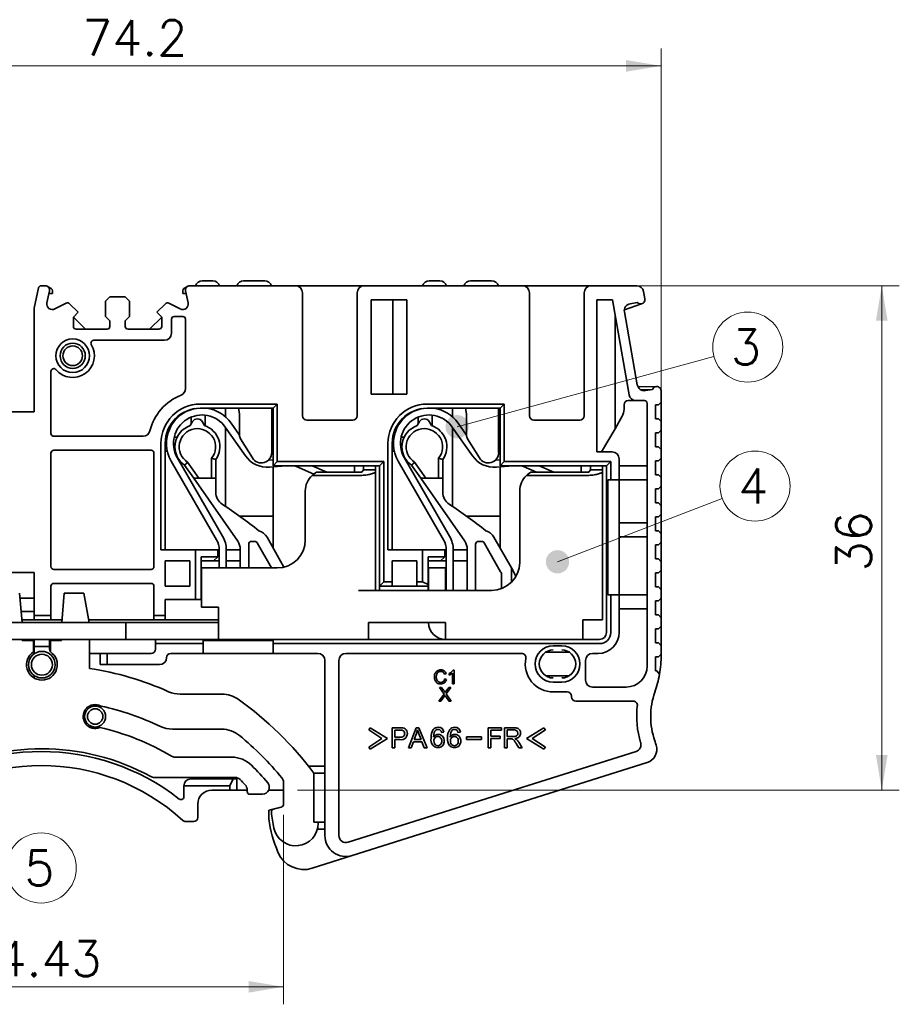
# Model space of a CAD drawing. Header units: millimetres. Extents: x 6 to 292, y 5 to 204.
# Tile 8 of 23: x 72 to 135, y 79 to 149. Entities that reach past the tile are written whole.
import ezdxf
from ezdxf.enums import TextEntityAlignment as Align

# ---------------------------------------------------------------- set-up
doc = ezdxf.new("R2010")
doc.units = ezdxf.units.MM
doc.layers.add('可见', color=7, linetype='Continuous')
doc.layers.add('尺寸层', color=5, linetype='Continuous', lineweight=13)
doc.styles.add('SEACAD_romans_shx', font='romans.shx')
doc.dimstyles.new('DEGSON', dxfattribs={"dimtxt": 2.5, "dimasz": 2.5, "dimexe": 1.25, "dimexo": 0.75, "dimgap": 0.75, "dimtad": 1, "dimdsep": 46, "dimtxsty": 'SEACAD_romans_shx', "dimblk1": '_SE_FILLED', "dimblk2": '_SE_FILLED', "dimsah": 1, "dimcen": 1.25, "dimadec": 1, "dimazin": 0, "dimtfac": 0.7, "dimtdec": 3, "dimtmove": 0, "dimatfit": 3, "dimfxl": 1, "dimtolj": 1, "dimarcsym": 0})

# ---------------------------------------------------------------- blocks, each defined once
blk = doc.blocks.new('SE1')
at = {"layer": '尺寸层'}
h = blk.add_hatch(color=256, dxfattribs=at)
edge = h.paths.add_edge_path()
edge.add_ellipse((103.029, 119.759), major_axis=(0.833, 0), ratio=1, start_angle=0, end_angle=360)
h = blk.add_hatch(color=256, dxfattribs=at)
edge = h.paths.add_edge_path()
edge.add_ellipse((110.193, 110.117), major_axis=(0.833, 0), ratio=1, start_angle=0, end_angle=360)
at = {"layer": '可见', "color": 7, "linetype": 'Continuous', "lineweight": 35}
for p, q in [((85.593, 130.173), (84.843, 130.173)), ((89.293, 130.173), (87.793, 130.173)), ((101.793, 130.173), (101.043, 130.173)), ((105.493, 130.173), (103.993, 130.173)), ((72.843, 128.223), (73.148, 129.664)), ((73.343, 129.823), (73.643, 129.823)), ((73.937, 129.46), (73.752, 128.608)), ((73.805, 129.776), (74.051, 129.618)), ((74.143, 129.273), (74.143, 129.45)), ((83.443, 129.45), (83.443, 129.273)), ((83.535, 129.618), (83.781, 129.776)), ((83.834, 128.608), (83.65, 129.46)), ((83.943, 129.823), (91.493, 129.823)), ((93.443, 129.823), (91.493, 129.823)), ((91.993, 129.323), (91.993, 120.538)), ((93.443, 129.823), (94.443, 129.823)), ((96.393, 129.823), (94.443, 129.823)), ((95.893, 120.538), (95.893, 129.323)), ((96.393, 129.823), (107.693, 129.823)), ((109.643, 129.823), (107.693, 129.823)), ((108.193, 129.323), (108.193, 120.538)), ((109.643, 129.823), (110.643, 129.823)), ((112.593, 129.823), (110.643, 129.823)), ((112.093, 120.538), (112.093, 129.323)), ((112.593, 129.823), (115.846, 129.823)), ((116.338, 129.41), (116.432, 128.878)), ((73.896, 129.273), (74.143, 129.273)), ((77.943, 128.723), (78.243, 129.023)), ((77.943, 127.623), (77.943, 128.723)), ((78.243, 129.023), (79.343, 129.023)), ((79.343, 129.023), (79.643, 128.723)), ((79.643, 128.723), (79.643, 127.623)), ((83.443, 129.273), (83.69, 129.273)), ((96.893, 122.073), (96.893, 128.823)), ((99.443, 128.823), (96.893, 128.823)), ((98.438, 128.823), (98.438, 122.073)), ((99.443, 122.073), (99.443, 128.823)), ((113.011, 117.962), (113.011, 128.823)), ((114.106, 128.823), (113.011, 128.823)), ((115.303, 122.036), (114.106, 128.823)), ((115.867, 128.626), (115.375, 128.539)), ((115.939, 128.576), (115.867, 128.626)), ((72.843, 120.823), (72.843, 128.223)), ((74.323, 128.166), (75.137, 128.577)), ((75.367, 128.542), (75.993, 127.932)), ((75.993, 127.932), (75.643, 127.582)), ((81.593, 127.932), (82.22, 128.542)), ((81.943, 127.582), (81.593, 127.932)), ((82.45, 128.577), (83.263, 128.166)), ((116.187, 128.526), (114.966, 128.11)), ((114.969, 127.96), (115.89, 122.74)), ((75.643, 127.582), (75.643, 126.923)), ((75.643, 127.582), (76.502, 126.723)), ((78.243, 127.323), (77.943, 127.623)), ((78.243, 126.923), (78.243, 127.323)), ((79.643, 127.623), (79.343, 127.323)), ((79.343, 127.323), (79.343, 126.923)), ((81.085, 126.723), (81.943, 127.582)), ((81.943, 126.923), (81.943, 127.582)), ((82.643, 126.426), (82.643, 127.426)), ((82.843, 127.626), (83.443, 127.626)), ((83.643, 122.479), (83.643, 127.426)), ((114.297, 127.744), (114.297, 119.613)), ((75.843, 126.723), (78.043, 126.723)), ((79.543, 126.723), (81.743, 126.723)), ((82.143, 125.926), (77.093, 125.926)), ((74.043, 123.71), (74.043, 119.276)), ((115.938, 122.598), (117.254, 122.626)), ((116.12, 122.402), (116.946, 122.419)), ((116.469, 122.335), (116.961, 122.422)), ((116.961, 122.422), (117.012, 122.494)), ((117.594, 122.289), (117.584, 122.345)), ((96.893, 122.073), (99.443, 122.073)), ((115.795, 121.623), (115.243, 121.623)), ((115.795, 121.623), (116.393, 121.623)), ((117.593, 121.523), (117.593, 122.289)), ((84.04, 120.975), (84.04, 120.989)), ((90.193, 121.376), (84.693, 121.376)), ((89.893, 121.076), (84.693, 121.076)), ((86.493, 120.465), (86.493, 121.076)), ((87.435, 121.076), (87.493, 120.673)), ((89.793, 121.076), (89.793, 117.918)), ((90.193, 121.376), (89.893, 121.076)), ((89.893, 121.076), (89.893, 116.976)), ((90.193, 117.276), (90.193, 121.376)), ((100.24, 120.975), (100.24, 120.989)), ((106.393, 121.376), (100.893, 121.376)), ((106.093, 121.076), (100.893, 121.076)), ((102.693, 120.465), (102.693, 121.076)), ((103.635, 121.076), (103.693, 120.673)), ((105.993, 121.076), (105.993, 117.918)), ((106.393, 121.376), (106.093, 121.076)), ((106.093, 121.076), (106.093, 116.976)), ((106.393, 117.276), (106.393, 121.376)), ((114.943, 121.323), (114.943, 121.001)), ((116.593, 102.676), (116.593, 121.423)), ((117.193, 121.323), (117.193, 120.323)), ((117.393, 121.323), (117.193, 121.323)), ((117.593, 121.523), (117.393, 121.323)), ((117.593, 120.123), (117.593, 121.523)), ((64.743, 120.823), (72.843, 120.823)), ((84.04, 119.939), (84.04, 120.443)), ((85.04, 119.827), (85.04, 120.585)), ((87.493, 120.673), (87.493, 119.164)), ((92.293, 120.238), (95.593, 120.238)), ((100.24, 119.939), (100.24, 120.443)), ((101.24, 119.827), (101.24, 120.585)), ((103.693, 120.673), (103.693, 119.164)), ((108.493, 120.238), (111.793, 120.238)), ((114.809, 120.501), (114.297, 119.613)), ((117.193, 120.323), (117.393, 120.323)), ((117.393, 120.323), (117.593, 120.123)), ((84.147, 120.123), (83.983, 119.84)), ((84.84, 120.123), (85.003, 119.84)), ((86.485, 119.73), (87.924, 117.674)), ((86.493, 114.076), (86.493, 119.718)), ((87.493, 119.161), (86.894, 120.017)), ((100.347, 120.123), (100.183, 119.84)), ((101.04, 120.123), (101.203, 119.84)), ((102.685, 119.73), (104.124, 117.674)), ((102.693, 114.076), (102.693, 119.718)), ((103.693, 119.161), (103.094, 120.017)), ((114.297, 119.613), (113.343, 117.962)), ((117.593, 119.523), (117.393, 119.323)), ((117.593, 119.523), (117.593, 120.123)), ((117.593, 118.123), (117.593, 119.523)), ((74.243, 119.076), (80.614, 119.076)), ((82.231, 119.011), (82.325, 119.011)), ((82.835, 119.011), (83.049, 119.011)), ((87.568, 118.902), (88.414, 117.527)), ((98.431, 119.011), (98.525, 119.011)), ((99.035, 119.011), (99.249, 119.011)), ((103.768, 118.902), (104.614, 117.527)), ((117.193, 119.323), (117.193, 118.323)), ((117.393, 119.323), (117.193, 119.323)), ((81.193, 118.076), (74.243, 118.076)), ((81.893, 118.576), (81.893, 110.976)), ((82.193, 118.576), (82.193, 110.976)), ((98.093, 118.576), (98.093, 110.976)), ((98.393, 118.576), (98.393, 110.976)), ((117.193, 118.323), (117.393, 118.323)), ((117.393, 118.323), (117.593, 118.123)), ((117.593, 117.523), (117.593, 118.123)), ((74.043, 117.876), (74.043, 109.776)), ((81.393, 109.776), (81.393, 117.876)), ((82.346, 118.011), (82.193, 118.011)), ((82.924, 118.011), (82.861, 118.011)), ((86.293, 111.943), (83.05, 117.559)), ((85.507, 117.51), (85.507, 116.076)), ((85.807, 117.41), (85.808, 116.076)), ((85.807, 116.076), (85.807, 117.41)), ((89.893, 117.398), (89.597, 117.372)), ((98.546, 118.011), (98.393, 118.011)), ((99.124, 118.011), (99.061, 118.011)), ((102.493, 111.943), (99.25, 117.559)), ((101.707, 117.51), (101.707, 116.076)), ((102.007, 117.41), (102.008, 116.076)), ((102.007, 116.076), (102.007, 117.41)), ((106.093, 117.398), (105.797, 117.372)), ((113.011, 117.962), (114.093, 117.962)), ((114.593, 117.462), (114.593, 115.976)), ((117.593, 117.523), (117.393, 117.323)), ((117.593, 116.123), (117.593, 117.523)), ((82.616, 117.311), (85.86, 111.693)), ((84.233, 116.076), (83.581, 117.009)), ((84.599, 116.076), (83.794, 117.227)), ((89.64, 116.874), (90.804, 116.976)), ((89.893, 116.976), (90.193, 117.276)), ((97.493, 116.976), (89.893, 116.976)), ((89.893, 111.104), (89.893, 116.896)), ((97.793, 117.276), (90.193, 117.276)), ((91.576, 116.918), (92.797, 116.374)), ((93.728, 116.506), (92.674, 116.976)), ((95.693, 116.506), (95.693, 116.976)), ((96.343, 116.676), (96.225, 116.506)), ((96.343, 116.976), (96.343, 116.676)), ((96.343, 116.676), (97.193, 116.676)), ((97.193, 116.676), (97.193, 116.976)), ((97.193, 116.547), (97.193, 116.676)), ((97.793, 117.276), (97.493, 116.976)), ((97.493, 116.976), (97.493, 108.376)), ((97.793, 108.676), (97.793, 117.276)), ((98.816, 117.311), (102.06, 111.693)), ((100.433, 116.076), (99.781, 117.009)), ((100.799, 116.076), (99.994, 117.227)), ((105.84, 116.874), (107.004, 116.976)), ((106.093, 116.976), (106.393, 117.276)), ((113.693, 116.976), (106.093, 116.976)), ((106.093, 111.104), (106.093, 116.896)), ((113.993, 117.276), (106.393, 117.276)), ((107.776, 116.918), (108.699, 116.506)), ((109.928, 116.506), (108.874, 116.976)), ((111.893, 116.976), (111.893, 116.506)), ((112.543, 116.676), (112.425, 116.506)), ((112.543, 116.976), (112.543, 116.676)), ((112.543, 116.676), (113.393, 116.676)), ((113.393, 116.676), (113.393, 116.976)), ((113.393, 116.547), (113.393, 116.676)), ((113.693, 116.976), (113.993, 117.276)), ((113.693, 105.076), (113.693, 116.976)), ((113.993, 115.976), (113.993, 117.276)), ((114.593, 116.976), (116.593, 116.976)), ((117.193, 117.323), (117.193, 116.323)), ((117.393, 117.323), (117.193, 117.323)), ((87.371, 111.588), (84.233, 116.076)), ((84.233, 116.076), (84.599, 116.076)), ((85.507, 116.076), (84.599, 116.076)), ((85.507, 116.076), (85.807, 116.076)), ((85.807, 115.068), (85.807, 116.076)), ((85.807, 116.076), (85.808, 116.076)), ((85.807, 116.076), (85.807, 116.076)), ((85.807, 116.076), (85.807, 116.076)), ((95.993, 116.276), (92.674, 116.276)), ((93.001, 116.506), (96.225, 116.506)), ((97.193, 116.547), (97.193, 108.076)), ((103.571, 111.588), (100.433, 116.076)), ((100.433, 116.076), (100.799, 116.076)), ((101.707, 116.076), (100.799, 116.076)), ((101.707, 116.076), (102.007, 116.076)), ((102.007, 115.068), (102.007, 116.076)), ((102.007, 116.076), (102.007, 116.076)), ((112.193, 116.276), (107.974, 116.276)), ((108.301, 116.506), (112.425, 116.506)), ((113.393, 116.547), (113.393, 105.976)), ((113.779, 115.976), (113.779, 107.769)), ((113.779, 115.976), (113.993, 115.976)), ((114.593, 115.976), (113.993, 115.976)), ((114.593, 107.769), (114.593, 115.976)), ((116.593, 115.976), (114.593, 115.976)), ((117.193, 116.323), (117.393, 116.323)), ((117.393, 116.323), (117.593, 116.123)), ((117.593, 115.523), (117.593, 116.123)), ((117.193, 115.323), (117.193, 114.323)), ((117.393, 115.323), (117.193, 115.323)), ((117.593, 115.523), (117.393, 115.323)), ((117.593, 114.123), (117.593, 115.523)), ((92.193, 115.176), (92.193, 111.676)), ((107.493, 115.176), (107.493, 110.076)), ((117.193, 114.323), (117.393, 114.323)), ((117.393, 114.323), (117.593, 114.123)), ((117.593, 113.523), (117.593, 114.123)), ((87.503, 113.375), (89.893, 113.375)), ((103.703, 113.375), (106.093, 113.375)), ((117.193, 113.323), (117.193, 112.323)), ((117.393, 113.323), (117.193, 113.323)), ((117.593, 113.523), (117.393, 113.323)), ((117.593, 112.123), (117.593, 113.523)), ((114.593, 112.893), (116.593, 112.893)), ((89.46, 111.869), (90.67, 109.734)), ((105.66, 111.869), (106.901, 109.678)), ((116.593, 111.893), (114.593, 111.893)), ((117.193, 112.323), (117.393, 112.323)), ((117.393, 112.323), (117.593, 112.123)), ((117.593, 111.523), (117.593, 112.123)), ((88.151, 111.376), (88.151, 109.676)), ((88.351, 111.576), (88.59, 111.576)), ((89.783, 109.676), (88.764, 111.475)), ((104.351, 111.376), (104.351, 108.076)), ((104.551, 111.576), (104.79, 111.576)), ((106.136, 109.405), (104.964, 111.475)), ((117.193, 111.323), (117.193, 110.323)), ((117.393, 111.323), (117.193, 111.323)), ((117.593, 111.523), (117.393, 111.323)), ((117.593, 110.123), (117.593, 111.523)), ((81.893, 110.976), (84.351, 110.976)), ((84.351, 110.976), (84.351, 107.426)), ((85.805, 110.976), (84.351, 110.976)), ((84.751, 110.476), (84.751, 107.426)), ((84.751, 110.476), (85.805, 110.476)), ((85.651, 110.176), (85.951, 110.476)), ((85.951, 110.976), (85.805, 110.976)), ((85.805, 110.476), (85.951, 110.476)), ((85.951, 110.976), (86.051, 110.976)), ((85.951, 110.976), (85.951, 110.476)), ((86.051, 109.676), (86.051, 110.977)), ((86.551, 110.977), (86.551, 109.676)), ((86.551, 110.976), (87.551, 110.976)), ((87.551, 109.676), (87.551, 111.015)), ((98.093, 110.976), (100.551, 110.976)), ((100.551, 110.976), (100.551, 108.676)), ((102.005, 110.976), (100.551, 110.976)), ((100.951, 110.476), (100.951, 108.504)), ((100.951, 110.476), (102.005, 110.476)), ((102.151, 110.476), (101.851, 110.176)), ((102.151, 110.976), (102.005, 110.976)), ((102.005, 110.476), (102.151, 110.476)), ((102.151, 110.976), (102.251, 110.976)), ((102.151, 110.476), (102.151, 110.976)), ((102.251, 108.076), (102.251, 110.977)), ((102.751, 110.977), (102.751, 108.076)), ((102.751, 110.976), (103.751, 110.976)), ((103.751, 108.076), (103.751, 111.015)), ((82.193, 110.176), (82.193, 108.376)), ((83.951, 110.176), (82.193, 110.176)), ((83.951, 108.376), (83.951, 110.176)), ((84.751, 110.176), (85.593, 110.176)), ((84.793, 106.876), (84.793, 109.676)), ((85.993, 109.676), (84.793, 109.676)), ((85.593, 110.176), (85.651, 110.176)), ((85.651, 110.176), (86.051, 110.176)), ((90.193, 109.676), (85.993, 109.676)), ((86.551, 110.176), (87.551, 110.176)), ((98.393, 108.676), (98.393, 110.176)), ((100.151, 110.176), (98.393, 110.176)), ((100.151, 110.176), (100.151, 108.676)), ((100.951, 110.176), (101.792, 110.176)), ((102.193, 109.676), (100.993, 109.676)), ((100.993, 108.076), (100.993, 109.676)), ((101.792, 110.176), (101.851, 110.176)), ((101.851, 110.176), (102.251, 110.176)), ((102.193, 108.076), (102.193, 109.676)), ((102.751, 110.176), (103.751, 110.176)), ((106.901, 109.678), (107.201, 109.148)), ((106.901, 108.656), (106.901, 109.678)), ((117.193, 110.323), (117.393, 110.323)), ((117.393, 110.323), (117.593, 110.123)), ((117.593, 109.523), (117.593, 110.123)), ((72.843, 109.343), (69.093, 109.343)), ((72.843, 106.276), (72.843, 109.343)), ((74.243, 109.576), (81.193, 109.576)), ((106.201, 108.205), (106.201, 109.159)), ((107.201, 109.036), (107.201, 109.148)), ((117.193, 109.323), (117.193, 108.323)), ((117.393, 109.323), (117.193, 109.323)), ((117.593, 109.523), (117.393, 109.323)), ((117.593, 108.123), (117.593, 109.523)), ((74.043, 108.376), (74.043, 106.276)), ((81.193, 108.576), (74.243, 108.576)), ((81.393, 106.276), (81.393, 108.376)), ((82.193, 108.376), (83.951, 108.376)), ((97.493, 108.376), (97.793, 108.676)), ((97.493, 108.376), (97.493, 108.076)), ((98.393, 108.376), (97.493, 108.376)), ((98.393, 108.676), (97.793, 108.676)), ((98.393, 108.376), (98.393, 108.676)), ((98.393, 108.376), (100.151, 108.376)), ((100.551, 108.676), (100.151, 108.676)), ((100.151, 108.676), (100.151, 108.376)), ((100.951, 108.376), (100.151, 108.376)), ((100.951, 108.504), (100.551, 108.676)), ((100.951, 108.376), (100.951, 108.504)), ((100.951, 108.076), (100.951, 108.376)), ((117.193, 108.323), (117.393, 108.323)), ((117.393, 108.323), (117.593, 108.123)), ((71.793, 107.873), (71.978, 105.776)), ((74.808, 105.776), (74.993, 107.873)), ((76.393, 107.873), (74.993, 107.873)), ((76.393, 107.873), (76.763, 105.776)), ((105.493, 108.076), (95.993, 108.076)), ((113.993, 107.769), (113.779, 107.769)), ((113.993, 107.769), (114.593, 107.769)), ((113.993, 105.076), (113.993, 107.769)), ((114.593, 107.769), (114.593, 105.076)), ((114.593, 107.769), (116.593, 107.769)), ((117.593, 107.523), (117.593, 108.123)), ((71.825, 107.517), (72.843, 107.517)), ((82.193, 107.426), (82.193, 106.276)), ((84.351, 107.426), (82.193, 107.426)), ((84.351, 107.426), (84.751, 107.426)), ((84.793, 106.876), (85.993, 106.876)), ((85.993, 105.776), (85.993, 106.876)), ((117.193, 107.323), (117.193, 106.323)), ((117.393, 107.323), (117.193, 107.323)), ((117.593, 107.523), (117.393, 107.323)), ((117.593, 106.123), (117.593, 107.523)), ((71.908, 106.576), (72.843, 106.576)), ((72.843, 106.276), (74.043, 106.276)), ((72.843, 106.276), (72.843, 105.976)), ((74.043, 105.976), (74.043, 106.276)), ((82.193, 106.276), (81.393, 106.276)), ((81.393, 106.276), (81.393, 105.976)), ((82.193, 105.976), (82.193, 106.276)), ((116.593, 106.769), (114.593, 106.769)), ((117.193, 106.323), (117.393, 106.323)), ((117.393, 106.323), (117.593, 106.123)), ((65.388, 105.776), (79.393, 105.776)), ((71.961, 105.976), (72.843, 105.976)), ((72.843, 105.976), (74.043, 105.976)), ((74.043, 105.976), (74.826, 105.976)), ((76.728, 105.976), (81.393, 105.976)), ((80.393, 105.776), (79.393, 105.776)), ((79.393, 104.576), (79.393, 105.776)), ((80.393, 105.776), (85.993, 105.776)), ((81.393, 105.976), (82.193, 105.976)), ((82.193, 105.976), (85.993, 105.976)), ((85.993, 105.776), (85.993, 104.576)), ((96.693, 104.576), (96.693, 105.776)), ((96.693, 105.776), (102.193, 105.776)), ((102.193, 105.776), (102.193, 104.576)), ((111.993, 105.776), (111.993, 105.976)), ((111.993, 105.976), (112.193, 105.976)), ((111.993, 104.576), (111.993, 105.776)), ((112.193, 105.976), (113.393, 105.976)), ((117.593, 105.523), (117.393, 105.323)), ((117.593, 105.523), (117.593, 106.123)), ((117.593, 104.123), (117.593, 105.523)), ((117.193, 105.323), (117.193, 104.323)), ((117.393, 105.323), (117.193, 105.323)), ((79.393, 104.576), (65.388, 104.576)), ((71.993, 104.493), (71.993, 104.576)), ((71.993, 104.493), (72.79, 104.493)), ((72.79, 104.493), (72.79, 103.693)), ((72.843, 104.576), (72.843, 104.076)), ((72.843, 104.076), (73.943, 104.076)), ((72.843, 103.548), (72.843, 104.076)), ((73.943, 104.076), (73.943, 104.576)), ((73.943, 103.876), (73.943, 104.076)), ((73.996, 104.493), (74.793, 104.493)), ((73.996, 103.693), (73.996, 104.493)), ((74.793, 104.576), (74.793, 104.493)), ((76.793, 102.511), (76.793, 104.576)), ((79.393, 104.576), (80.393, 104.576)), ((81.493, 104.576), (80.393, 104.576)), ((113.193, 104.576), (81.493, 104.576)), ((81.493, 104.576), (81.493, 104.276)), ((81.493, 104.276), (84.897, 104.276)), ((81.493, 103.876), (81.493, 104.276)), ((84.897, 104.276), (84.897, 104.49)), ((84.897, 104.49), (89.894, 104.49)), ((84.897, 103.576), (84.897, 104.276)), ((89.894, 104.49), (89.894, 104.276)), ((89.894, 104.276), (113.193, 104.276)), ((89.894, 104.276), (89.894, 103.576)), ((110.493, 104.126), (109.893, 104.126)), ((117.193, 104.323), (117.393, 104.323)), ((117.393, 104.323), (117.593, 104.123)), ((117.593, 103.523), (117.593, 104.123)), ((76.793, 103.576), (77.543, 103.576)), ((78.043, 103.576), (77.543, 103.576)), ((77.543, 103.576), (77.543, 102.776)), ((78.043, 103.576), (81.193, 103.576)), ((78.043, 102.776), (78.043, 103.576)), ((84.897, 103.576), (82.593, 103.576)), ((84.897, 103.576), (89.894, 103.576)), ((93.093, 103.576), (89.894, 103.576)), ((107.638, 103.576), (95.093, 103.576)), ((111.02, 103.676), (109.367, 103.676)), ((113.093, 103.576), (112.693, 103.576)), ((117.193, 103.323), (117.193, 102.323)), ((117.393, 103.323), (117.193, 103.323)), ((117.593, 103.523), (117.393, 103.323)), ((117.593, 103.468), (117.593, 103.523)), ((77.543, 102.776), (78.043, 102.776)), ((81.793, 102.776), (78.043, 102.776)), ((93.593, 103.076), (93.593, 95.026)), ((94.593, 103.076), (94.593, 90.575)), ((112.193, 103.076), (112.193, 101.676)), ((72.843, 101.821), (72.843, 101.999)), ((102.249, 102.121), (102.123, 102.091)), ((102.464, 102.032), (102.464, 102.147)), ((102.702, 101.418), (102.702, 102.176)), ((102.745, 102.39), (102.821, 102.39)), ((102.821, 102.39), (102.821, 101.418)), ((109.367, 101.976), (111.02, 101.976)), ((117.193, 102.323), (117.277, 102.323)), ((117.277, 102.323), (117.474, 102.089)), ((102.135, 101.758), (102.265, 101.725)), ((102.821, 101.418), (102.702, 101.418)), ((109.893, 101.526), (110.493, 101.526)), ((86.248, 100.673), (83.254, 100.673)), ((101.721, 100.178), (102.093, 100.68)), ((102.093, 100.68), (101.763, 101.147)), ((101.763, 101.147), (101.917, 101.147)), ((102.579, 101.147), (102.244, 100.686)), ((102.244, 100.686), (102.606, 100.178)), ((102.438, 101.147), (102.579, 101.147)), ((110.893, 100.826), (109.893, 100.826)), ((111.193, 100.476), (111.193, 100.526)), ((112.693, 101.176), (115.093, 101.176)), ((101.875, 100.178), (101.721, 100.178)), ((102.606, 100.178), (102.448, 100.178)), ((115.593, 100.176), (111.493, 100.176)), ((82.706, 98.173), (86.226, 98.173)), ((96.717, 98.119), (96.817, 98.272)), ((97.654, 97.508), (96.717, 98.119)), ((96.817, 98.272), (98.064, 97.508)), ((98.392, 96.846), (98.392, 98.272)), ((98.392, 98.272), (98.93, 98.272)), ((98.581, 97.594), (98.581, 98.104)), ((98.581, 98.104), (98.945, 98.104)), ((98.93, 98.272), (99.147, 98.258)), ((98.945, 98.104), (99.121, 98.091)), ((99.188, 98.06), (99.121, 98.091)), ((99.147, 98.258), (99.243, 98.233)), ((99.241, 98.007), (99.188, 98.06)), ((99.274, 97.937), (99.241, 98.007)), ((99.243, 98.233), (99.323, 98.192)), ((99.274, 97.937), (99.286, 97.852)), ((99.323, 98.192), (99.387, 98.133)), ((99.451, 97.691), (99.365, 97.551)), ((99.387, 98.133), (99.437, 98.054)), ((99.437, 98.054), (99.469, 97.961)), ((99.48, 97.859), (99.451, 97.691)), ((99.469, 97.961), (99.48, 97.859)), ((99.557, 96.846), (100.104, 98.272)), ((100.125, 97.85), (99.968, 97.432)), ((100.104, 98.272), (100.307, 98.272)), ((100.202, 98.122), (100.125, 97.85)), ((100.303, 97.826), (100.202, 98.122)), ((100.452, 97.432), (100.303, 97.826)), ((100.307, 98.272), (100.891, 96.846)), ((101.392, 97.935), (101.343, 97.605)), ((101.449, 98.037), (101.392, 97.935)), ((101.413, 97.689), (101.498, 97.749)), ((101.523, 98.111), (101.449, 98.037)), ((101.498, 97.749), (101.592, 97.783)), ((101.591, 98.146), (101.523, 98.111)), ((101.671, 98.158), (101.591, 98.146)), ((101.592, 97.783), (101.69, 97.795)), ((101.68, 98.302), (101.833, 98.278)), ((101.833, 98.278), (101.956, 98.208)), ((101.883, 98.022), (101.845, 98.083)), ((101.911, 97.933), (101.883, 98.022)), ((102.085, 97.947), (101.911, 97.933)), ((101.956, 98.208), (102.042, 98.095)), ((102.042, 98.095), (102.085, 97.947)), ((102.572, 97.935), (102.522, 97.605)), ((102.628, 98.037), (102.572, 97.935)), ((102.592, 97.689), (102.677, 97.749)), ((102.702, 98.111), (102.628, 98.037)), ((102.677, 97.749), (102.771, 97.783)), ((102.77, 98.146), (102.702, 98.111)), ((102.85, 98.158), (102.77, 98.146)), ((102.771, 97.783), (102.869, 97.795)), ((102.86, 98.302), (103.012, 98.278)), ((103.012, 98.278), (103.135, 98.208)), ((103.062, 98.022), (103.024, 98.083)), ((103.09, 97.933), (103.062, 98.022)), ((103.264, 97.947), (103.09, 97.933)), ((103.135, 98.208), (103.221, 98.095)), ((103.221, 98.095), (103.264, 97.947)), ((105.236, 96.846), (105.236, 98.272)), ((105.236, 98.272), (106.199, 98.272)), ((106.199, 98.104), (105.425, 98.104)), ((105.425, 98.104), (105.425, 97.662)), ((106.199, 98.272), (106.199, 98.104)), ((106.418, 96.846), (106.418, 98.272)), ((106.418, 98.272), (107.05, 98.272)), ((106.607, 97.642), (106.607, 98.115)), ((106.607, 98.115), (107.058, 98.115)), ((107.98, 97.508), (109.228, 98.272)), ((109.327, 98.119), (108.39, 97.508)), ((109.228, 98.272), (109.327, 98.119)), ((96.717, 96.897), (97.654, 97.508)), ((98.064, 97.508), (96.817, 96.744)), ((98.949, 97.594), (98.581, 97.594)), ((98.581, 97.426), (98.581, 96.846)), ((98.947, 97.426), (98.581, 97.426)), ((99.913, 97.278), (99.757, 96.846)), ((100.51, 97.278), (99.913, 97.278)), ((100.452, 97.432), (99.968, 97.432)), ((100.676, 96.846), (100.51, 97.278)), ((101.343, 97.605), (101.413, 97.689)), ((101.379, 97.244), (101.37, 97.332)), ((101.38, 97.244), (101.409, 97.159)), ((101.409, 97.159), (101.455, 97.086)), ((101.455, 97.086), (101.516, 97.033)), ((102.052, 97.083), (101.984, 96.982)), ((102.522, 97.605), (102.592, 97.689)), ((102.558, 97.244), (102.549, 97.332)), ((102.559, 97.244), (102.588, 97.159)), ((102.588, 97.159), (102.634, 97.086)), ((102.634, 97.086), (102.695, 97.033)), ((103.232, 97.083), (103.163, 96.982)), ((103.687, 97.434), (103.687, 97.621)), ((103.687, 97.621), (104.77, 97.621)), ((104.77, 97.434), (103.687, 97.434)), ((104.77, 97.621), (104.77, 97.434)), ((105.425, 97.662), (106.094, 97.662)), ((106.094, 97.494), (105.425, 97.494)), ((105.425, 97.494), (105.425, 96.846)), ((106.094, 97.662), (106.094, 97.494)), ((107.012, 97.642), (106.607, 97.642)), ((106.825, 97.479), (106.607, 97.479)), ((106.607, 97.479), (106.607, 96.846)), ((107.438, 96.846), (107.249, 97.143)), ((107.428, 97.235), (107.676, 96.846)), ((109.228, 96.744), (107.98, 97.508)), ((108.39, 97.508), (109.327, 96.897)), ((95.244, 90.098), (115.801, 96.582)), ((96.817, 96.744), (96.717, 96.897)), ((98.581, 96.846), (98.392, 96.846)), ((99.757, 96.846), (99.557, 96.846)), ((100.891, 96.846), (100.676, 96.846)), ((101.984, 96.982), (101.893, 96.907)), ((103.163, 96.982), (103.072, 96.907)), ((105.425, 96.846), (105.236, 96.846)), ((106.607, 96.846), (106.418, 96.846)), ((107.675, 96.846), (107.438, 96.846)), ((109.327, 96.897), (109.228, 96.744)), ((86.946, 96.173), (82.905, 96.173)), ((116.585, 95.781), (95.545, 89.145)), ((92.493, 95.526), (93.593, 95.526)), ((93.593, 95.026), (92.793, 95.026)), ((92.793, 95.026), (92.793, 91.526)), ((93.593, 91.526), (93.593, 95.026)), ((81.41, 94.723), (87.179, 94.723)), ((87.046, 94.623), (84.026, 94.623)), ((86.796, 94.123), (87.046, 94.623)), ((87.296, 94.623), (87.046, 94.623)), ((87.296, 93.823), (87.296, 94.623)), ((90.641, 94.371), (90.641, 92.805)), ((83.526, 93.337), (83.526, 94.123)), ((83.526, 94.123), (86.796, 94.123)), ((85.526, 93.823), (86.796, 93.823)), ((86.796, 94.123), (86.796, 93.823)), ((86.796, 93.823), (87.296, 93.823)), ((87.296, 93.823), (88.041, 93.823)), ((88.041, 93.847), (88.041, 93.723)), ((88.241, 93.523), (89.128, 93.523)), ((89.586, 93.823), (90.641, 93.823)), ((84.526, 92.823), (84.526, 91.873)), ((89.593, 92.384), (90.539, 92.631)), ((89.593, 91.765), (89.593, 92.384)), ((89.921, 92.459), (90.493, 92.612)), ((84.226, 91.573), (83.66, 91.573)), ((92.793, 91.526), (93.593, 91.526)), ((93.113, 91.446), (93.113, 91.526)), ((93.593, 91.526), (93.593, 90.575)), ((93.593, 91.026), (93.056, 91.026)), ((95.545, 89.145), (92.688, 88.244))]:
    blk.add_line(p, q, dxfattribs=at)
for centre, radius in [((75.593, 124.823), 1.2), ((75.593, 124.823), 0.9), ((75.593, 124.823), 0.7), ((73.393, 102.773), 0.95), ((73.393, 102.773), 0.75), ((77.193, 99.073), 0.75), ((77.193, 99.073), 0.55)]:
    blk.add_circle(centre, radius, dxfattribs=at)
for centre, radius, start, end in [((84.843, 129.673), 0.5, 90, 162.5424), ((85.593, 129.673), 0.5, 17.4576, 90), ((87.793, 129.673), 0.5, 90, 162.5424), ((89.293, 129.673), 0.5, 17.4576, 90), ((101.043, 129.673), 0.5, 90, 162.5424), ((101.793, 129.673), 0.5, 17.4576, 90), ((103.993, 129.673), 0.5, 90, 162.5424), ((105.493, 129.673), 0.5, 17.4576, 90), ((73.343, 129.623), 0.2, 90, 168.13263), ((73.643, 129.523), 0.3, 347.80215, 90), ((73.943, 129.45), 0.2, 0, 57.34), ((83.643, 129.45), 0.2, 122.66, 180), ((83.943, 129.523), 0.3, 90, 192.19785), ((91.493, 129.323), 0.5, 0, 90), ((96.393, 129.323), 0.5, 90, 180), ((107.693, 129.323), 0.5, 0, 90), ((112.593, 129.323), 0.5, 90, 180), ((115.846, 129.323), 0.5, 10, 90), ((116.137, 128.826), 0.3, 280.07241, 10.00789), ((74.143, 128.523), 0.4, 167.80215, 296.77086), ((75.227, 128.399), 0.2, 45.77044, 116.80215), ((82.36, 128.399), 0.2, 63.19785, 134.22956), ((83.443, 128.523), 0.4, 243.22913, 12.19785), ((115.462, 128.047), 0.5, 100, 190), ((116.111, 128.821), 0.3, 235, 284.98433), ((82.843, 127.426), 0.2, 90, 180), ((83.443, 127.426), 0.2, 0, 90), ((75.843, 126.923), 0.2, 180, 270), ((78.043, 126.923), 0.2, 270, 0), ((79.543, 126.923), 0.2, 180, 270), ((81.743, 126.923), 0.2, 270, 0), ((77.093, 125.726), 0.2, 90, 211.05228), ((82.143, 126.426), 0.5, 270, 360), ((75.593, 124.823), 1.55, 219.51765, 31.05059), ((74.243, 123.71), 0.2, 39.51765, 180), ((83.143, 122.479), 0.5, 291.65689, 0), ((116.382, 122.827), 0.5, 190, 280), ((117.258, 122.322), 0.3, 99.10682, 145.01472), ((117.283, 122.326), 0.3, 3.60719, 104.02144), ((84.693, 118.576), 3.7, 111.65689, 166.22585), ((115.243, 121.323), 0.3, 90, 180), ((115.795, 122.123), 0.5, 190, 270), ((116.393, 121.423), 0.2, 0, 90), ((84.693, 118.576), 2.8, 90, 180), ((84.693, 118.576), 2.5, 90, 180), ((84.819, 118.564), 2.534, 101.35096, 209.64005), ((84.819, 118.564), 2.534, 35, 82.52859), ((100.893, 118.576), 2.8, 90, 180), ((100.893, 118.576), 2.5, 90, 180), ((101.019, 118.564), 2.534, 101.35096, 209.64005), ((101.019, 118.564), 2.534, 35, 82.52859), ((113.943, 121.001), 1, 330, 360), ((84.819, 118.564), 2.034, 35, 209.59823), ((84.493, 119.923), 0.4, 90, 150), ((84.493, 119.923), 0.4, 30, 90), ((92.293, 120.538), 0.3, 180, 270), ((95.593, 120.538), 0.3, 270, 0), ((101.019, 118.564), 2.034, 35, 209.59823), ((100.693, 119.923), 0.4, 30, 150), ((108.493, 120.538), 0.3, 180, 270), ((111.793, 120.538), 0.3, 270, 0), ((84.493, 118.323), 1.6, 108.59038, 235.21941), ((84.493, 118.323), 1.3, 321.26219, 237.46361), ((84.493, 118.323), 1.6, 325.20767, 71.40962), ((100.693, 118.323), 1.6, 108.59038, 235.21941), ((100.693, 118.323), 1.3, 321.257, 237.46367), ((100.693, 118.323), 1.6, 325.20767, 71.40962), ((74.243, 119.276), 0.2, 180, 270), ((80.614, 119.576), 0.5, 270, 346.22585), ((87.993, 119.164), 0.5, 180, 211.64177), ((104.193, 119.164), 0.5, 180, 211.64177), ((74.243, 117.876), 0.2, 90, 180), ((81.193, 117.876), 0.2, 0, 90), ((89.475, 118.761), 1.894, 215, 275), ((89.049, 117.918), 0.745, 211.64177, 0), ((89.475, 118.761), 1.394, 273.14545, 275), ((105.675, 118.761), 1.894, 215, 275), ((105.249, 117.918), 0.745, 211.64177, 0), ((105.675, 118.761), 1.394, 273.14545, 275), ((114.093, 117.462), 0.5, 0, 90), ((72.445, 128.12), 15.731, 315.06409, 316.17599), ((91.169, 116.004), 1, 66, 76.39557), ((88.632, 128.132), 15.749, 315.06447, 316.17512), ((107.369, 116.004), 1, 66, 76.39557), ((93.693, 115.176), 1.5, 132.83343, 180), ((93.693, 115.176), 1.5, 117.49823, 132.83335), ((108.993, 115.176), 1.5, 132.83343, 180), ((108.993, 115.176), 1.5, 117.49823, 132.83335), ((86.807, 115.068), 1, 180.02393, 236.55741), ((103.007, 115.068), 1, 180.02345, 236.55741), ((65.231, 82.399), 38.151, 51.67994, 56.55741), ((81.431, 82.399), 38.151, 51.67994, 56.55741), ((84.62, 110.977), 1.932, 0, 30), ((88.59, 111.376), 1, 29.53446, 72.72003), ((100.82, 110.977), 1.932, 0, 30), ((104.79, 111.376), 1, 29.53446, 72.72003), ((84.62, 110.977), 1.432, 0, 30), ((86.551, 111.015), 1, 0, 34.9582), ((88.351, 111.376), 0.2, 90, 180), ((88.59, 111.376), 0.2, 29.53446, 90), ((90.193, 111.676), 2, 270, 0), ((100.82, 110.977), 1.432, 0, 30), ((102.751, 111.015), 1, 0, 34.95807), ((104.551, 111.376), 0.2, 90, 180), ((104.79, 111.376), 0.2, 29.53446, 90), ((74.243, 109.776), 0.2, 180, 270), ((81.193, 109.776), 0.2, 270, 0), ((105.493, 110.076), 2, 270, 0), ((105.701, 109.159), 0.5, 0, 29.53446), ((74.243, 108.376), 0.2, 90, 180), ((81.193, 108.376), 0.2, 0, 90), ((102.193, 105.776), 1.2, 180, 270), ((113.093, 105.076), 1.5, 270, 0), ((113.193, 105.076), 0.8, 270, 359.99993), ((113.193, 105.076), 0.5, 270, 359.99939), ((109.893, 102.826), 1.3, 90, 270), ((110.493, 102.826), 1.3, 270, 90), ((73.393, 102.773), 1.1, 123.23569, 56.76431), ((74.243, 103.876), 0.3, 180, 214.54403), ((74.243, 103.876), 0.3, 220.78817, 243.9565), ((81.193, 103.876), 0.3, 270, 0), ((82.593, 103.276), 0.3, 90, 180), ((93.093, 103.076), 0.5, 0, 90), ((95.093, 103.076), 0.5, 90, 180), ((107.638, 103.276), 0.3, 348.71718, 90), ((109.893, 102.826), 1, 90, 270), ((110.493, 102.826), 1, 270, 90), ((112.693, 103.076), 0.5, 90, 180), ((109.593, 103.468), 8, 350.07351, 360), ((81.793, 103.276), 0.5, 270, 360), ((109.893, 102.826), 2, 168.71718, 270), ((115.093, 102.676), 1.5, 270, 0), ((73.393, 80.573), 22.2, 65.95464, 81.1903), ((109.593, 103.468), 8, 340.62996, 350.07351), ((112.693, 101.676), 0.5, 180, 270), ((83.254, 102.673), 2, 245.95464, 270), ((86.248, 98.673), 2, 54.61855, 90), ((110.893, 100.526), 0.3, 0, 90), ((122.093, 99.073), 5.25, 160.62996, 199.37004), ((77.193, 99.073), 0.85, 61.23339, 293.78792), ((73.393, 80.573), 19.7, 64.58538, 77.66321), ((73.393, 80.573), 24.2, 36.67082, 54.61855), ((111.493, 100.476), 0.3, 180, 270), ((115.593, 99.876), 0.3, 352.96121, 90), ((122.093, 99.073), 6.25, 172.96121, 197.35938), ((73.393, 80.573), 18.2, 59.42483, 76.84247), ((82.706, 100.173), 2, 244.58538, 270), ((86.226, 96.173), 2, 50.55882, 90), ((73.393, 80.573), 22.2, 39.48405, 50.55882), ((99.05, 97.836), 0.236, 312.33242, 3.76567), ((102.122, 97.615), 0.956, 146.8322, 184.76638), ((101.665, 97.861), 0.441, 87.99405, 141.0562), ((101.672, 97.921), 0.237, 43.0605, 90.19689), ((101.693, 97.394), 0.401, 42.77257, 90.46835), ((103.301, 97.615), 0.956, 146.83196, 184.75723), ((102.844, 97.861), 0.441, 87.9947, 141.05466), ((102.851, 97.921), 0.237, 43.06109, 90.20312), ((102.872, 97.394), 0.401, 42.77257, 90.46834), ((107.146, 97.873), 0.215, 288.62589, 326.7545), ((107.133, 97.882), 0.231, 326.70365, 0.28453), ((107.2, 97.874), 0.358, 316.53243, 1.41764), ((107.141, 97.883), 0.418, 359.96428, 31.00852), ((99.03, 97.906), 0.488, 260.17053, 313.32444), ((98.986, 97.984), 0.392, 264.65212, 304.69059), ((101.874, 97.438), 0.712, 172.08207, 217.23338), ((101.661, 97.313), 0.468, 220.88809, 299.76919), ((101.669, 97.348), 0.299, 136.19689, 183.05761), ((101.653, 97.367), 0.275, 43.39481, 136.65208), ((101.658, 97.242), 0.253, 235.72086, 319.98979), ((101.597, 97.297), 0.335, 319.42657, 4.32182), ((101.6, 97.34), 0.332, 356.911, 40.41891), ((101.585, 97.326), 0.527, 332.56143, 40.16274), ((103.053, 97.438), 0.712, 172.06759, 217.23409), ((102.84, 97.313), 0.468, 220.88789, 299.76979), ((102.848, 97.348), 0.299, 136.19717, 183.05523), ((102.832, 97.367), 0.275, 43.39449, 136.65313), ((102.837, 97.242), 0.253, 235.72252, 319.98842), ((102.776, 97.297), 0.335, 319.43207, 4.31508), ((102.779, 97.34), 0.332, 356.90928, 40.42128), ((102.764, 97.326), 0.527, 332.56143, 40.16274), ((106.842, 96.904), 0.576, 81.08324, 91.61562), ((106.862, 97.203), 0.278, 56.30557, 75.74215), ((107.037, 98.237), 0.594, 267.65911, 287.42094), ((106.78, 97.102), 0.408, 35.50608, 54.5463), ((105.074, 95.778), 2.567, 32.1154, 37.45436), ((106.967, 97.065), 0.47, 49.82832, 66.2653), ((106.605, 96.707), 0.977, 32.68439, 47.14551), ((115.651, 97.059), 0.5, 287.50593, 17.35937), ((116.285, 96.735), 1, 287.50593, 17.08256), ((109.593, 94.679), 8, 17.08256, 19.37004), ((73.345, 80.576), 16, 51.97026, 128.02974), ((73.393, 80.573), 16.2, 61.31186, 118.68814), ((82.905, 96.673), 0.5, 239.42483, 270), ((86.946, 94.173), 2, 45.09947, 90), ((73.393, 80.573), 21.2, 40.52339, 45.09947), ((73.345, 80.573), 15, 47.60907, 132.39093), ((92.493, 95.326), 0.2, 90, 108.6411), ((81.41, 95.223), 0.5, 241.31186, 270), ((84.026, 94.123), 0.5, 90, 180), ((87.179, 94.223), 0.5, 44.71722, 90), ((73.393, 80.573), 19.9, 43.17366, 44.71722), ((87.541, 93.847), 0.5, 0, 43.17366), ((89.128, 94.023), 0.5, 270, 40.52339), ((90.141, 94.371), 0.5, 0, 39.48405), ((85.526, 92.823), 1, 90.00027, 180), ((88.241, 93.723), 0.2, 180, 270), ((83.326, 93.337), 0.2, 231.97026, 0), ((90.441, 92.805), 0.2, 285, 0), ((89.973, 92.265), 0.2, 105, 185.19), ((99.035, 93.089), 9.3, 185.19, 192.31596), ((83.66, 91.873), 0.3, 227.60907, 270), ((84.226, 91.873), 0.3, 270, 0), ((99.007, 93.041), 9.5, 187.72043, 202.66681), ((91.513, 91.446), 1.6, 192.31596, 0), ((95.093, 90.575), 1.5, 180, 287.50593), ((95.093, 90.575), 0.5, 180, 287.50593), ((92.087, 90.151), 2, 202.66681, 287.50593)]:
    blk.add_arc(centre, radius, start, end, dxfattribs=at)
for centre, major_axis, start_param, end_param in [((19196.14, 120.098), (-19111.79, -1.775), 0.011003, 0.012348), ((19215.669, 120.099), (-19115.118, -1.775), 0.011002, 0.012347)]:
    blk.add_ellipse(centre, major_axis=major_axis, ratio=0.003869, start_param=start_param, end_param=end_param, dxfattribs=at)
for points, knots in [([(97.193, 116.547), (97.193, 116.525), (97.169, 116.499), (97.124, 116.473), (97.078, 116.447), (97.009, 116.419), (96.923, 116.394), (96.837, 116.368), (96.73, 116.344), (96.612, 116.324), (96.496, 116.305), (96.365, 116.291), (96.231, 116.283), (96.153, 116.278), (96.073, 116.276), (95.993, 116.276)], [0, 0, 0, 0, 0.219071, 0.219071, 0.219071, 0.438025, 0.438025, 0.438025, 0.658444, 0.658444, 0.658444, 0.875136, 0.875136, 0.875136, 1, 1, 1, 1]), ([(113.393, 116.547), (113.393, 116.525), (113.369, 116.499), (113.324, 116.473), (113.278, 116.447), (113.209, 116.419), (113.123, 116.394), (113.037, 116.368), (112.93, 116.344), (112.812, 116.324), (112.696, 116.305), (112.565, 116.291), (112.431, 116.283), (112.353, 116.278), (112.273, 116.276), (112.193, 116.276)], [0, 0, 0, 0, 0.219071, 0.219071, 0.219071, 0.438025, 0.438025, 0.438025, 0.658444, 0.658444, 0.658444, 0.875136, 0.875136, 0.875136, 1, 1, 1, 1]), ([(102.265, 101.725), (102.238, 101.62), (102.189, 101.54), (102.119, 101.485), (102.049, 101.431), (101.964, 101.402), (101.759, 101.402), (101.674, 101.423), (101.543, 101.508), (101.493, 101.57), (101.459, 101.651), (101.425, 101.731), (101.408, 101.817), (101.408, 102.01), (101.427, 102.098), (101.465, 102.173), (101.504, 102.248), (101.559, 102.305), (101.63, 102.344), (101.702, 102.382), (101.78, 102.402), (101.962, 102.402), (102.044, 102.378), (102.11, 102.328), (102.176, 102.279), (102.222, 102.21), (102.249, 102.121)], [0, 0, 0, 0, 0.109709, 0.109709, 0.109709, 0.207653, 0.207653, 0.308717, 0.308717, 0.40978, 0.40978, 0.40978, 0.508236, 0.508236, 0.616331, 0.616331, 0.616331, 0.708753, 0.708753, 0.708753, 0.799889, 0.799889, 0.902673, 0.902673, 0.902673, 1, 1, 1, 1]), ([(102.123, 102.091), (102.101, 102.162), (102.068, 102.212), (102.025, 102.245), (101.982, 102.277), (101.928, 102.293), (101.788, 102.293), (101.727, 102.275), (101.626, 102.204), (101.591, 102.156), (101.571, 102.096), (101.551, 102.036), (101.54, 101.974), (101.54, 101.828), (101.552, 101.756), (101.576, 101.695), (101.6, 101.633), (101.637, 101.588), (101.688, 101.557), (101.739, 101.527), (101.794, 101.512), (101.924, 101.512), (101.985, 101.532), (102.034, 101.573), (102.085, 101.615), (102.118, 101.676), (102.135, 101.758)], [0, 0, 0, 0, 0.096731, 0.096731, 0.096731, 0.184278, 0.184278, 0.284827, 0.284827, 0.385377, 0.385377, 0.385377, 0.478741, 0.478741, 0.599455, 0.599455, 0.599455, 0.694263, 0.694263, 0.694263, 0.780909, 0.780909, 0.88755, 0.88755, 0.88755, 1, 1, 1, 1]), ([(102.464, 102.147), (102.53, 102.178), (102.589, 102.216), (102.639, 102.261), (102.688, 102.305), (102.723, 102.348), (102.745, 102.39)], [0, 0, 0, 0, 0.553601, 0.553601, 0.553601, 1, 1, 1, 1]), ([(102.702, 102.176), (102.674, 102.148), (102.636, 102.121), (102.59, 102.093), (102.543, 102.066), (102.501, 102.046), (102.464, 102.032)], [0, 0, 0, 0, 0.500095, 0.500095, 0.500095, 1, 1, 1, 1]), ([(102.164, 100.582), (102.144, 100.55), (102.13, 100.528), (102.12, 100.515), (102.036, 100.404), (101.956, 100.291), (101.875, 100.178)], [0, 0, 0, 0, 0.161561, 0.161561, 0.161561, 1, 1, 1, 1]), ([(101.917, 101.147), (101.976, 101.064), (102.035, 100.98), (102.095, 100.897), (102.132, 100.845), (102.156, 100.807), (102.17, 100.781)], [0, 0, 0, 0, 0.689394, 0.689394, 0.689394, 1, 1, 1, 1]), ([(102.448, 100.178), (102.367, 100.293), (102.286, 100.407), (102.205, 100.521), (102.192, 100.541), (102.178, 100.561), (102.164, 100.582)], [0, 0, 0, 0, 0.850721, 0.850721, 0.850721, 1, 1, 1, 1]), ([(102.17, 100.781), (102.193, 100.815), (102.218, 100.852), (102.247, 100.891), (102.309, 100.978), (102.374, 101.062), (102.438, 101.147)], [0, 0, 0, 0, 0.295628, 0.295628, 0.295628, 1, 1, 1, 1])]:
    blk.add_open_spline(points, degree=3, knots=knots, dxfattribs=at)
for points in [[(107.05, 98.272), (107.178, 98.272), (107.274, 98.26), (107.34, 98.234)], [(107.29, 98.05), (107.241, 98.093), (107.164, 98.115), (107.058, 98.115)], [(107.364, 97.883), (107.364, 97.951), (107.339, 98.006), (107.29, 98.05)], [(107.34, 98.234), (107.406, 98.208), (107.459, 98.163), (107.499, 98.098)], [(107.46, 97.627), (107.394, 97.558), (107.293, 97.514), (107.156, 97.495)]]:
    blk.add_open_spline(points, degree=3, dxfattribs=at)
at = {"layer": '尺寸层'}
for points in [[(121.356, 124.783), (103.029, 119.759)], [(121.956, 114.628), (110.193, 110.117)]]:
    blk.add_lwpolyline(points, dxfattribs=at)
for centre in [(123.767, 125.443), (124.29, 115.523), (73.345, 88.262)]:
    blk.add_circle(centre, 2.5, dxfattribs=at)
at = {"layer": '尺寸层', "style": 'SEACAD_romans_shx'}
for s, p in [('3', (122.568, 126.693)), ('4', (123.091, 116.773)), ('5', (72.147, 89.512))]:
    blk.add_text(s, height=2.5, dxfattribs=at).set_placement(p, align=Align.TOP_LEFT)
blk = doc.blocks.new('DMBLK2')
at = {"layer": '尺寸层'}
for points in [[(45.893, 145.935), (43.393, 145.518), (45.893, 145.101)], [(115.093, 145.935), (115.093, 145.101), (117.593, 145.518)]]:
    blk.add_hatch(color=256, dxfattribs=at).paths.add_polyline_path(points)
for p, q in [((43.393, 122.273), (43.393, 146.768)), ((117.593, 121.573), (117.593, 146.768)), ((43.393, 145.518), (117.593, 145.518))]:
    blk.add_line(p, q, dxfattribs=at)
at = {"layer": '尺寸层', "style": 'SEACAD_romans_shx'}
blk.add_text('74.2', height=2.5, dxfattribs=at).set_placement((76.27, 148.768), align=Align.TOP_LEFT)
blk = doc.blocks.new('_SE_FILLED')
at = {"color": 0}
blk.add_line((0, 0), (-1, 0), dxfattribs=at)
blk.add_solid([(0, 0), (-1, -0.1665), (-1, 0.1665), (0, 0)], dxfattribs=at)
blk = doc.blocks.new('DMBLK3')
at = {"layer": '尺寸层'}
for points in [[(133.754, 127.323), (133.337, 129.823), (132.921, 127.323)], [(133.754, 96.323), (132.921, 96.323), (133.337, 93.823)]]:
    blk.add_hatch(color=256, dxfattribs=at).paths.add_polyline_path(points)
for p, q in [((111.393, 129.823), (134.587, 129.823)), ((133.337, 93.823), (133.337, 129.823)), ((91.643, 93.823), (134.587, 93.823))]:
    blk.add_line(p, q, dxfattribs=at)
at = {"layer": '尺寸层', "style": 'SEACAD_romans_shx'}
blk.add_text('36', height=2.5, rotation=90, dxfattribs=at).set_placement((130.087, 109.426), align=Align.TOP_LEFT)
blk = doc.blocks.new('DMBLK5')
at = {"layer": '尺寸层'}
for points in [[(58.712, 79.364), (58.712, 80.198), (56.212, 79.781)], [(88.141, 79.364), (90.641, 79.781), (88.141, 80.198)]]:
    blk.add_hatch(color=256, dxfattribs=at).paths.add_polyline_path(points)
for p, q in [((56.212, 91.781), (56.212, 78.531)), ((90.641, 92.055), (90.641, 78.531)), ((56.212, 79.781), (90.641, 79.781))]:
    blk.add_line(p, q, dxfattribs=at)
at = {"layer": '尺寸层', "style": 'SEACAD_romans_shx'}
blk.add_text('34.43', height=2.5, dxfattribs=at).set_placement((68.004, 83.031), align=Align.TOP_LEFT)

msp = doc.modelspace()

# ---------------------------------------------------------------- block references
at = {"layer": '尺寸层'}
msp.add_blockref('SE1', (0, 0), dxfattribs=at)

# ---------------------------------------------------------------- dimensions: what is measured, and where the dimension line sits
for base, p1, p2, picture, middle in [((117.593, 145.518), (43.393, 121.523), (117.593, 120.823), 'DMBLK2', (80.493, 145.518)), ((90.641, 79.781), (56.212, 92.531), (90.641, 92.805), 'DMBLK5', (73.427, 79.781))]:
    dim = msp.add_linear_dim(base=base, p1=p1, p2=p2, text='\\A1;<>', dimstyle='DEGSON', dxfattribs=at)
    dim.commit()
    dim.dimension.update_dxf_attribs({"geometry": picture, "text_midpoint": middle, "dimtype": 160})
dim = msp.add_linear_dim(base=(133.337, 129.823), p1=(90.893, 93.823), p2=(109.643, 129.823), angle=90, text='\\A1;<>', dimstyle='DEGSON', dxfattribs=at)
dim.commit()
dim.dimension.update_dxf_attribs({"geometry": 'DMBLK3', "text_midpoint": (133.337, 111.823), "dimtype": 160})

doc.saveas('drawing.dxf')
